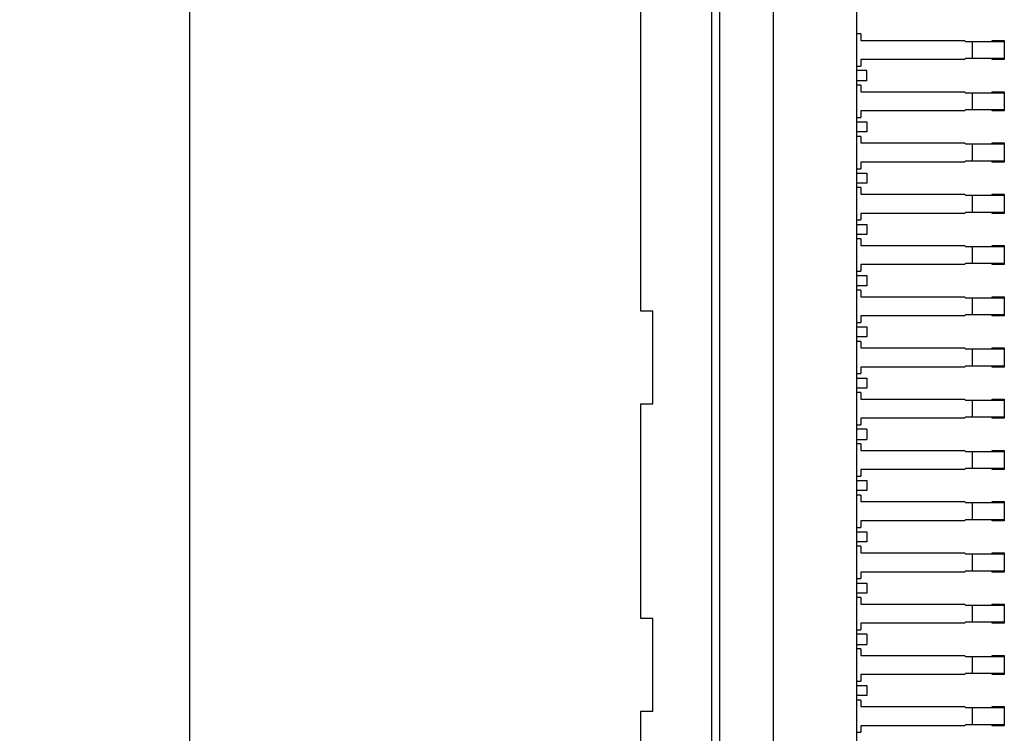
# Model space of a CAD drawing. Header units: inches. Extents: x 0 to 34, y 0 to 22.
# Tile 28 of 31: x 19.5 to 23.4, y 11 to 13.8. Entities that reach past the tile are written whole.
import ezdxf

# ---------------------------------------------------------------- set-up
doc = ezdxf.new("R2010")
doc.units = ezdxf.units.IN
doc.header["$LTSCALE"] = 1.87
doc.header["$MEASUREMENT"] = 0
doc.layers.get('0').update_dxf_attribs({"linetype": 'CONTINUOUS'})
doc.layers.add('DIMENSIONS', color=7, linetype='CONTINUOUS')
doc.styles.get("Standard").update_dxf_attribs({"font": 'txt', "width": 0.8})
doc.dimstyles.new('DIMSTYLE_1', dxfattribs={"dimtxt": 0.125, "dimasz": 0.18, "dimexe": 0.18, "dimexo": 0.0625, "dimgap": 0.09, "dimtad": 0, "dimtih": 1, "dimtoh": 1, "dimdec": 3, "dimlfac": 0.5, "dimzin": 4, "dimdsep": 46, "dimtxsty": 'STANDARD', "dimblk": '_FILLED', "dimblk1": '_FILLED', "dimblk2": '_FILLED', "dimcen": 0.09, "dimadec": 0, "dimazin": 0, "dimtp": 0.01, "dimtm": 0.01, "dimtfac": 1, "dimtdec": 3, "dimtofl": 0, "dimtmove": 0, "dimatfit": 3, "dimldrblk": '_FILLED', "dimfxl": 1, "dimtolj": 1, "dimtzin": 4, "dimarcsym": 0})

# ---------------------------------------------------------------- blocks, each defined once
blk = doc.blocks.new('_FILLED')
at = {"color": 0, "linetype": 'BYBLOCK'}
blk.add_solid([(0, 0), (-1, 0.174), (-1, -0.174)], dxfattribs=at)
blk = doc.blocks.new('*D29')
at = {"layer": 'DIMENSIONS', "color": 2, "linetype": 'CONTINUOUS'}
for p, q in [((21.9112, 14.0113), (20.087, 14.0113)), ((20.212, 14.0113), (20.212, 10.8482)), ((20.212, 7.1105), (20.212, 10.5982)), ((21.9112, 7.1105), (20.087, 7.1105))]:
    blk.add_line(p, q, dxfattribs=at)
at = {"layer": 'DIMENSIONS', "color": 2, "linetype": 'CONTINUOUS', "xscale": 0.18, "yscale": 0.18, "zscale": 0.18}
for p, rotation in [((20.212, 14.0113), 90), ((20.212, 7.1105), 270.0000091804)]:
    blk.add_blockref('_FILLED', p, dxfattribs=dict(at, rotation=rotation))
at = {"layer": 'DIMENSIONS', "color": 2, "linetype": 'CONTINUOUS', "insert": (20.212, 10.7857), "char_height": 0.125, "width": 1.325, "attachment_point": 2, "line_spacing_factor": 0.9}
blk.add_mtext('3.450{\\Ftxt.shx;\\W1.000000;\\H0.125000; }[87.64]', dxfattribs=at)

msp = doc.modelspace()

# ---------------------------------------------------------------- linework, layer by layer
at = {"color": 7, "linetype": 'CONTINUOUS'}
for p, q in [((22.251, 5.5169), (22.251, 15.6049)), ((22.281, 15.6249), (22.281, 5.4969)), ((22.491, 15.6249), (22.491, 5.4969)), ((21.9737, 12.642), (21.9737, 14.0113)), ((22.8163, 13.8616), (22.8163, 7.2601)), ((22.832, 13.7239), (22.8163, 13.7239)), ((22.832, 13.7239), (22.832, 13.6983)), ((22.832, 13.6983), (23.2375, 13.6983)), ((23.2415, 13.6943), (23.2375, 13.6983)), ((23.2415, 13.6943), (23.3926, 13.6943)), ((23.2667, 13.6943), (23.2667, 13.6274)), ((23.3454, 13.6943), (23.3454, 13.6983)), ((23.3454, 13.6983), (23.3926, 13.6983)), ((23.3926, 13.6983), (23.3926, 13.6235)), ((22.832, 13.6235), (22.832, 13.5979)), ((23.2375, 13.6235), (22.832, 13.6235)), ((23.2375, 13.6235), (23.2415, 13.6274)), ((23.3926, 13.6274), (23.2415, 13.6274)), ((23.3454, 13.6235), (23.3454, 13.6274)), ((23.3926, 13.6235), (23.3454, 13.6235)), ((22.8163, 13.5979), (22.832, 13.5979)), ((22.8556, 13.5805), (22.8163, 13.5805)), ((22.8556, 13.5412), (22.8556, 13.5805)), ((22.8556, 13.5412), (22.8163, 13.5412)), ((22.832, 13.5239), (22.8163, 13.5239)), ((22.832, 13.5239), (22.832, 13.4983)), ((22.832, 13.4983), (23.2375, 13.4983)), ((23.2415, 13.4943), (23.2375, 13.4983)), ((23.2415, 13.4943), (23.3926, 13.4943)), ((23.2667, 13.4943), (23.2667, 13.4274)), ((23.3454, 13.4943), (23.3454, 13.4983)), ((23.3454, 13.4983), (23.3926, 13.4983)), ((23.3926, 13.4983), (23.3926, 13.4235)), ((22.832, 13.4235), (22.832, 13.3979)), ((23.2375, 13.4235), (22.832, 13.4235)), ((23.2375, 13.4235), (23.2415, 13.4274)), ((23.3926, 13.4274), (23.2415, 13.4274)), ((23.3454, 13.4235), (23.3454, 13.4274)), ((23.3926, 13.4235), (23.3454, 13.4235)), ((22.8163, 13.3979), (22.832, 13.3979)), ((22.8163, 13.3805), (22.8556, 13.3805)), ((22.8556, 13.3805), (22.8556, 13.3412)), ((22.8556, 13.3412), (22.8163, 13.3412)), ((22.832, 13.3239), (22.8163, 13.3239)), ((22.832, 13.3239), (22.832, 13.2983)), ((22.832, 13.2983), (23.2375, 13.2983)), ((23.2415, 13.2943), (23.2375, 13.2983)), ((23.3454, 13.2943), (23.3454, 13.2983)), ((23.3454, 13.2983), (23.3926, 13.2983)), ((23.3926, 13.2983), (23.3926, 13.2235)), ((23.2415, 13.2943), (23.3926, 13.2943)), ((23.2667, 13.2943), (23.2667, 13.2274)), ((22.832, 13.2235), (22.832, 13.1979)), ((23.2375, 13.2235), (22.832, 13.2235)), ((23.2375, 13.2235), (23.2415, 13.2274)), ((23.3926, 13.2274), (23.2415, 13.2274)), ((23.3454, 13.2235), (23.3454, 13.2274)), ((23.3926, 13.2235), (23.3454, 13.2235)), ((22.8163, 13.1979), (22.832, 13.1979)), ((22.8163, 13.1805), (22.8556, 13.1805)), ((22.8556, 13.1805), (22.8556, 13.1412)), ((22.8556, 13.1412), (22.8163, 13.1412)), ((22.832, 13.1239), (22.8163, 13.1239)), ((22.832, 13.1239), (22.832, 13.0983)), ((22.832, 13.0983), (23.2375, 13.0983)), ((23.2415, 13.0943), (23.2375, 13.0983)), ((23.2415, 13.0943), (23.3926, 13.0943)), ((23.2667, 13.0943), (23.2667, 13.0274)), ((23.3454, 13.0943), (23.3454, 13.0983)), ((23.3454, 13.0983), (23.3926, 13.0983)), ((23.3926, 13.0983), (23.3926, 13.0235)), ((22.8163, 12.9979), (22.832, 12.9979)), ((22.832, 13.0235), (22.832, 12.9979)), ((23.2375, 13.0235), (22.832, 13.0235)), ((23.2375, 13.0235), (23.2415, 13.0274)), ((23.3926, 13.0274), (23.2415, 13.0274)), ((23.3454, 13.0235), (23.3454, 13.0274)), ((23.3926, 13.0235), (23.3454, 13.0235)), ((22.8163, 12.9805), (22.8556, 12.9805)), ((22.8556, 12.9805), (22.8556, 12.9412)), ((22.8556, 12.9412), (22.8163, 12.9412)), ((22.832, 12.9239), (22.8163, 12.9239)), ((22.832, 12.9239), (22.832, 12.8983)), ((22.832, 12.8983), (23.2375, 12.8983)), ((23.2415, 12.8943), (23.2375, 12.8983)), ((23.2415, 12.8943), (23.3926, 12.8943)), ((23.2667, 12.8943), (23.2667, 12.8274)), ((23.3454, 12.8943), (23.3454, 12.8983)), ((23.3454, 12.8983), (23.3926, 12.8983)), ((23.3926, 12.8983), (23.3926, 12.8235)), ((22.8163, 12.7979), (22.832, 12.7979)), ((22.832, 12.8235), (22.832, 12.7979)), ((23.2375, 12.8235), (22.832, 12.8235)), ((23.2375, 12.8235), (23.2415, 12.8274)), ((23.3926, 12.8274), (23.2415, 12.8274)), ((23.3454, 12.8235), (23.3454, 12.8274)), ((23.3926, 12.8235), (23.3454, 12.8235)), ((22.8163, 12.7805), (22.8556, 12.7805)), ((22.8556, 12.7805), (22.8556, 12.7412)), ((22.8556, 12.7412), (22.8163, 12.7412)), ((22.832, 12.7239), (22.8163, 12.7239)), ((22.832, 12.7239), (22.832, 12.6983)), ((22.832, 12.6983), (23.2375, 12.6983)), ((23.2415, 12.6943), (23.2375, 12.6983)), ((23.2415, 12.6943), (23.3926, 12.6943)), ((23.2667, 12.6943), (23.2667, 12.6274)), ((23.3454, 12.6943), (23.3454, 12.6983)), ((23.3454, 12.6983), (23.3926, 12.6983)), ((23.3926, 12.6983), (23.3926, 12.6235)), ((22.021, 12.642), (21.9737, 12.642)), ((22.021, 12.2798), (22.021, 12.642)), ((22.832, 12.6235), (22.832, 12.5979)), ((23.2375, 12.6235), (22.832, 12.6235)), ((23.2375, 12.6235), (23.2415, 12.6274)), ((23.3926, 12.6274), (23.2415, 12.6274)), ((23.3454, 12.6235), (23.3454, 12.6274)), ((23.3926, 12.6235), (23.3454, 12.6235)), ((22.8163, 12.5979), (22.832, 12.5979)), ((22.8163, 12.5805), (22.8556, 12.5805)), ((22.8556, 12.5805), (22.8556, 12.5412)), ((22.8556, 12.5412), (22.8163, 12.5412)), ((22.832, 12.5239), (22.8163, 12.5239)), ((22.832, 12.5239), (22.832, 12.4983)), ((22.832, 12.4983), (23.2375, 12.4983)), ((23.2415, 12.4943), (23.2375, 12.4983)), ((23.2415, 12.4943), (23.3926, 12.4943)), ((23.2667, 12.4943), (23.2667, 12.4274)), ((23.3454, 12.4943), (23.3454, 12.4983)), ((23.3454, 12.4983), (23.3926, 12.4983)), ((23.3926, 12.4983), (23.3926, 12.4235)), ((22.832, 12.4235), (22.832, 12.3979)), ((23.2375, 12.4235), (22.832, 12.4235)), ((23.2375, 12.4235), (23.2415, 12.4274)), ((23.3926, 12.4274), (23.2415, 12.4274)), ((23.3454, 12.4235), (23.3454, 12.4274)), ((23.3926, 12.4235), (23.3454, 12.4235)), ((22.8163, 12.3979), (22.832, 12.3979)), ((22.8163, 12.3805), (22.8556, 12.3805)), ((22.8556, 12.3805), (22.8556, 12.3412)), ((22.8556, 12.3412), (22.8163, 12.3412)), ((22.832, 12.3239), (22.8163, 12.3239)), ((22.832, 12.3239), (22.832, 12.2983)), ((22.832, 12.2983), (23.2375, 12.2983)), ((23.2415, 12.2943), (23.2375, 12.2983)), ((23.3454, 12.2943), (23.3454, 12.2983)), ((23.3454, 12.2983), (23.3926, 12.2983)), ((23.3926, 12.2983), (23.3926, 12.2235)), ((21.9737, 11.442), (21.9737, 12.2798)), ((21.9737, 12.2798), (22.021, 12.2798)), ((23.2415, 12.2943), (23.3926, 12.2943)), ((23.2667, 12.2943), (23.2667, 12.2274)), ((22.832, 12.2235), (22.832, 12.1979)), ((23.2375, 12.2235), (22.832, 12.2235)), ((23.2375, 12.2235), (23.2415, 12.2274)), ((23.3926, 12.2274), (23.2415, 12.2274)), ((23.3454, 12.2235), (23.3454, 12.2274)), ((23.3926, 12.2235), (23.3454, 12.2235)), ((22.8163, 12.1979), (22.832, 12.1979)), ((22.8556, 12.1805), (22.8163, 12.1805)), ((22.8556, 12.1805), (22.8556, 12.1412)), ((22.8163, 12.1412), (22.8556, 12.1412)), ((22.832, 12.1239), (22.8163, 12.1239)), ((22.832, 12.1239), (22.832, 12.0983)), ((22.832, 12.0983), (23.2375, 12.0983)), ((23.2415, 12.0943), (23.2375, 12.0983)), ((23.2415, 12.0943), (23.3926, 12.0943)), ((23.2667, 12.0943), (23.2667, 12.0274)), ((23.3454, 12.0943), (23.3454, 12.0983)), ((23.3454, 12.0983), (23.3926, 12.0983)), ((23.3926, 12.0983), (23.3926, 12.0235)), ((22.8163, 11.9979), (22.832, 11.9979)), ((22.832, 12.0235), (22.832, 11.9979)), ((23.2375, 12.0235), (22.832, 12.0235)), ((23.2375, 12.0235), (23.2415, 12.0274)), ((23.3926, 12.0274), (23.2415, 12.0274)), ((23.3454, 12.0235), (23.3454, 12.0274)), ((23.3926, 12.0235), (23.3454, 12.0235)), ((22.8163, 11.9805), (22.8556, 11.9805)), ((22.8556, 11.9805), (22.8556, 11.9412)), ((22.8556, 11.9412), (22.8163, 11.9412)), ((22.832, 11.9239), (22.8163, 11.9239)), ((22.832, 11.9239), (22.832, 11.8983)), ((22.832, 11.8983), (23.2375, 11.8983)), ((23.2415, 11.8943), (23.2375, 11.8983)), ((23.2415, 11.8943), (23.3926, 11.8943)), ((23.2667, 11.8943), (23.2667, 11.8274)), ((23.3454, 11.8943), (23.3454, 11.8983)), ((23.3454, 11.8983), (23.3926, 11.8983)), ((23.3926, 11.8983), (23.3926, 11.8235)), ((22.832, 11.8235), (22.832, 11.7979)), ((23.2375, 11.8235), (22.832, 11.8235)), ((23.2375, 11.8235), (23.2415, 11.8274)), ((23.3926, 11.8274), (23.2415, 11.8274)), ((23.3454, 11.8235), (23.3454, 11.8274)), ((23.3926, 11.8235), (23.3454, 11.8235)), ((22.8163, 11.7979), (22.832, 11.7979)), ((22.8163, 11.7805), (22.8556, 11.7805)), ((22.8556, 11.7805), (22.8556, 11.7412)), ((22.8556, 11.7412), (22.8163, 11.7412)), ((22.832, 11.7239), (22.8163, 11.7239)), ((22.832, 11.7239), (22.832, 11.6983)), ((22.832, 11.6983), (23.2375, 11.6983)), ((23.2415, 11.6943), (23.2375, 11.6983)), ((23.2415, 11.6943), (23.3926, 11.6943)), ((23.2667, 11.6943), (23.2667, 11.6274)), ((23.3454, 11.6943), (23.3454, 11.6983)), ((23.3454, 11.6983), (23.3926, 11.6983)), ((23.3926, 11.6983), (23.3926, 11.6235)), ((22.832, 11.6235), (22.832, 11.5979)), ((23.2375, 11.6235), (22.832, 11.6235)), ((23.2375, 11.6235), (23.2415, 11.6274)), ((23.3926, 11.6274), (23.2415, 11.6274)), ((23.3454, 11.6235), (23.3454, 11.6274)), ((23.3926, 11.6235), (23.3454, 11.6235)), ((22.8163, 11.5979), (22.832, 11.5979)), ((22.8163, 11.5805), (22.8556, 11.5805)), ((22.8556, 11.5805), (22.8556, 11.5412)), ((22.8556, 11.5412), (22.8163, 11.5412)), ((22.832, 11.5239), (22.8163, 11.5239)), ((22.832, 11.5239), (22.832, 11.4983)), ((22.832, 11.4983), (23.2375, 11.4983)), ((23.2415, 11.4943), (23.2375, 11.4983)), ((23.2415, 11.4943), (23.3926, 11.4943)), ((23.2667, 11.4943), (23.2667, 11.4274)), ((23.3454, 11.4983), (23.3926, 11.4983)), ((23.3454, 11.4943), (23.3454, 11.4983)), ((23.3926, 11.4983), (23.3926, 11.4235)), ((22.021, 11.442), (21.9737, 11.442)), ((22.021, 11.0798), (22.021, 11.442)), ((22.832, 11.4235), (22.832, 11.3979)), ((23.2375, 11.4235), (22.832, 11.4235)), ((23.2375, 11.4235), (23.2415, 11.4274)), ((23.3926, 11.4274), (23.2415, 11.4274)), ((23.3454, 11.4235), (23.3454, 11.4274)), ((23.3926, 11.4235), (23.3454, 11.4235)), ((22.8163, 11.3979), (22.832, 11.3979)), ((22.8556, 11.3805), (22.8163, 11.3805)), ((22.8556, 11.3805), (22.8556, 11.3412)), ((22.8163, 11.3412), (22.8556, 11.3412)), ((22.832, 11.3239), (22.8163, 11.3239)), ((22.832, 11.3239), (22.832, 11.2983)), ((22.832, 11.2983), (23.2375, 11.2983)), ((23.2415, 11.2943), (23.2375, 11.2983)), ((23.2415, 11.2943), (23.3926, 11.2943)), ((23.2667, 11.2943), (23.2667, 11.2274)), ((23.3454, 11.2983), (23.3926, 11.2983)), ((23.3454, 11.2943), (23.3454, 11.2983)), ((23.3926, 11.2983), (23.3926, 11.2235)), ((22.832, 11.2235), (22.832, 11.1979)), ((23.2375, 11.2235), (22.832, 11.2235)), ((23.2375, 11.2235), (23.2415, 11.2274)), ((23.3926, 11.2274), (23.2415, 11.2274)), ((23.3454, 11.2235), (23.3454, 11.2274)), ((23.3926, 11.2235), (23.3454, 11.2235)), ((22.8163, 11.1979), (22.832, 11.1979)), ((22.8163, 11.1805), (22.8556, 11.1805)), ((22.8556, 11.1805), (22.8556, 11.1412)), ((22.8556, 11.1412), (22.8163, 11.1412)), ((22.832, 11.1239), (22.8163, 11.1239)), ((22.832, 11.1239), (22.832, 11.0983)), ((21.9737, 10.042), (21.9737, 11.0798)), ((21.9737, 11.0798), (22.021, 11.0798)), ((22.832, 11.0983), (23.2375, 11.0983)), ((23.2415, 11.0943), (23.2375, 11.0983)), ((23.2415, 11.0943), (23.3926, 11.0943)), ((23.2667, 11.0943), (23.2667, 11.0274)), ((23.3454, 11.0983), (23.3926, 11.0983)), ((23.3454, 11.0943), (23.3454, 11.0983)), ((23.3926, 11.0983), (23.3926, 11.0235)), ((22.8163, 10.9979), (22.832, 10.9979)), ((22.832, 11.0235), (22.832, 10.9979)), ((23.2375, 11.0235), (22.832, 11.0235)), ((23.2375, 11.0235), (23.2415, 11.0274)), ((23.3926, 11.0274), (23.2415, 11.0274)), ((23.3454, 11.0235), (23.3454, 11.0274)), ((23.3926, 11.0235), (23.3454, 11.0235))]:
    msp.add_line(p, q, dxfattribs=at)

# ---------------------------------------------------------------- dimensions: what is measured, and where the dimension line sits
at = {"layer": 'DIMENSIONS', "color": 2, "linetype": 'CONTINUOUS'}
dim = msp.add_linear_dim(base=(20.212, 7.1105), p1=(21.9112, 14.0113), p2=(21.9112, 7.1105), angle=270, dimstyle='DIMSTYLE_1', dxfattribs=at)
dim.commit()
dim.dimension.update_dxf_attribs({"geometry": '*D29', "text_midpoint": (20.062, 10.7232), "dimtype": 160})

doc.saveas('drawing.dxf')
